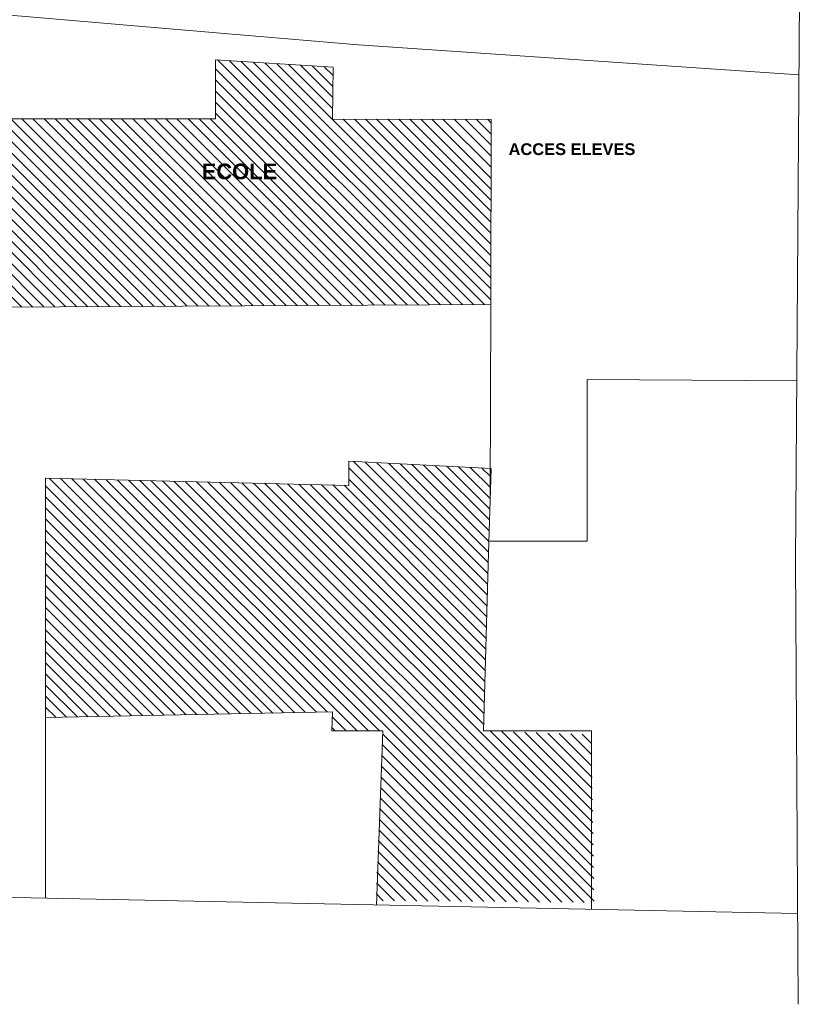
# Model space of a CAD drawing. Extents: x -155768 to 32626, y 53734 to 472609.
# Tile 3 of 33: x -109679 to -69764, y 53734 to 104048. Entities that reach past the tile are written whole.
import ezdxf

# ---------------------------------------------------------------- set-up
doc = ezdxf.new("R2010")
doc.units = 0
doc.header["$MEASUREMENT"] = 0
for name, color, linetype in [('Bâti Existant', 7, 'Continuous'), ('Limites', 7, 'Continuous'), ('Texte 2D', 7, 'Continuous'), ('Voirie éxistante', 7, 'Continuous')]:
    doc.layers.add(name, color=color, linetype=linetype)
doc.styles.add('STYLE_GENERE_4', font='arialbd.ttf')
pattern_1 = [(135, (-376876.7, 138313.6), (-282.8427, -282.8427), [])]

msp = doc.modelspace()

# ---------------------------------------------------------------- hatches: boundary and pattern name
at = {"layer": 'Bâti Existant', "linetype": 'Continuous', "lineweight": 20}
h = msp.add_hatch(dxfattribs=at)
h.set_pattern_fill('HACH_LARGE', color=59, angle=90, style=0, pattern_type=2)
h.set_pattern_definition(pattern_1)
h.paths.add_polyline_path([(-118127.768, 103445.586), (-118127.768, 96192.11), (-114367.876, 96192.11), (-114367.876, 89332.5), (-85616.147, 89499.299), (-85595.638, 98943.72), (-93704.942, 98971.504), (-93674.003, 101617.693), (-99680.864, 101995.531), (-99680.864, 98974.807), (-114325.194, 98974.807), (-114325.194, 103445.586)], flags=0)
h = msp.add_hatch(dxfattribs=at)
h.set_pattern_fill('HACH_LARGE', color=59, angle=90, style=0, pattern_type=2)
h.set_pattern_definition(pattern_1)
h.paths.add_polyline_path([(-108359.359, 80620.4), (-108359.359, 68388.985), (-93698.003, 68679.456), (-93745.502, 67704.673), (-91129.366, 67704.673), (-91496.543, 59030.117), (-80343.542, 58938.323), (-80481.234, 67521.084), (-85988.888, 67704.673), (-85608.238, 81112.32), (-92863.96, 81481.255), (-92863.96, 80251.462)], flags=0)

# ---------------------------------------------------------------- linework, layer by layer
at = {"layer": 'Bâti Existant', "color": 59, "linetype": 'Continuous', "lineweight": 20}
for p, q in [((-99680.864, 98974.807), (-99680.864, 101995.531)), ((-93674.003, 101617.693), (-93704.942, 98971.504)), ((-114337.274, 98981.238), (-99680.864, 98981.238)), ((-93704.942, 98971.504), (-85595.638, 98943.72)), ((-85595.638, 98943.72), (-85616.147, 89499.299)), ((-85616.147, 89499.299), (-114367.876, 89332.5)), ((-92863.96, 80251.462), (-92863.96, 81481.255)), ((-92863.96, 81481.255), (-85608.178, 81112.317)), ((-85608.178, 81112.317), (-85731.157, 76808.04)), ((-108359.359, 76058.002), (-108359.359, 80620.4)), ((-108359.359, 80620.4), (-92863.96, 80251.462)), ((-108359.359, 76058.002), (-108359.359, 80620.4)), ((-108359.359, 68388.985), (-108359.359, 80620.4)), ((-85731.157, 76808.04), (-85988.888, 67704.673)), ((-93698.003, 68679.456), (-108359.359, 68388.985)), ((-93745.502, 67704.673), (-93698.003, 68679.456)), ((-91129.366, 67704.673), (-93745.502, 67704.673)), ((-91457.571, 58804.654), (-91129.366, 67704.673)), ((-85988.888, 67704.673), (-80481.234, 67704.673)), ((-80481.234, 67704.673), (-80481.234, 58575.083))]:
    msp.add_line(p, q, dxfattribs=at)
at = {"layer": 'Limites', "color": 59, "linetype": 'Continuous', "lineweight": 20}
for p, q in [((-116786.223, 104850.753), (-99627.825, 103371.581)), ((-99627.825, 103371.581), (-92372.043, 102756.684)), ((-99627.825, 103371.581), (-92372.043, 102756.684)), ((-92372.043, 102756.684), (-69883.058, 101222.798)), ((-99680.864, 101995.531), (-93674.003, 101617.693)), ((-85616.147, 89499.299), (-85647.307, 79742.818)), ((-80699.526, 85669.986), (-69999.139, 85590.527)), ((-80699.526, 85669.986), (-80699.526, 77394.713)), ((-80699.526, 77394.713), (-85669.668, 77394.713)), ((-70067.684, 76359.729), (-69920.837, 53733.997)), ((-108359.359, 68388.985), (-108359.359, 59166.683)), ((-69950.926, 58369.962), (-138814.678, 59798.429))]:
    msp.add_line(p, q, dxfattribs=at)
at = {"layer": 'Voirie éxistante', "color": 59, "linetype": 'Continuous', "lineweight": 20}
msp.add_line((-69764.222, 117225.991), (-70067.684, 76359.729), dxfattribs=at)

# ---------------------------------------------------------------- texts
at = {"layer": 'Texte 2D', "linetype": 'Continuous', "attachment_point": 5, "style": 'STYLE_GENERE_4'}
for s, insert, char_height in [('{ACCES ELEVES}', (-81476.167, 97427.248), 600), ('{ECOLE}', (-98456.764, 96287.885), 800)]:
    msp.add_mtext(s, dxfattribs=dict(at, insert=insert, char_height=char_height))

doc.saveas('drawing.dxf')
